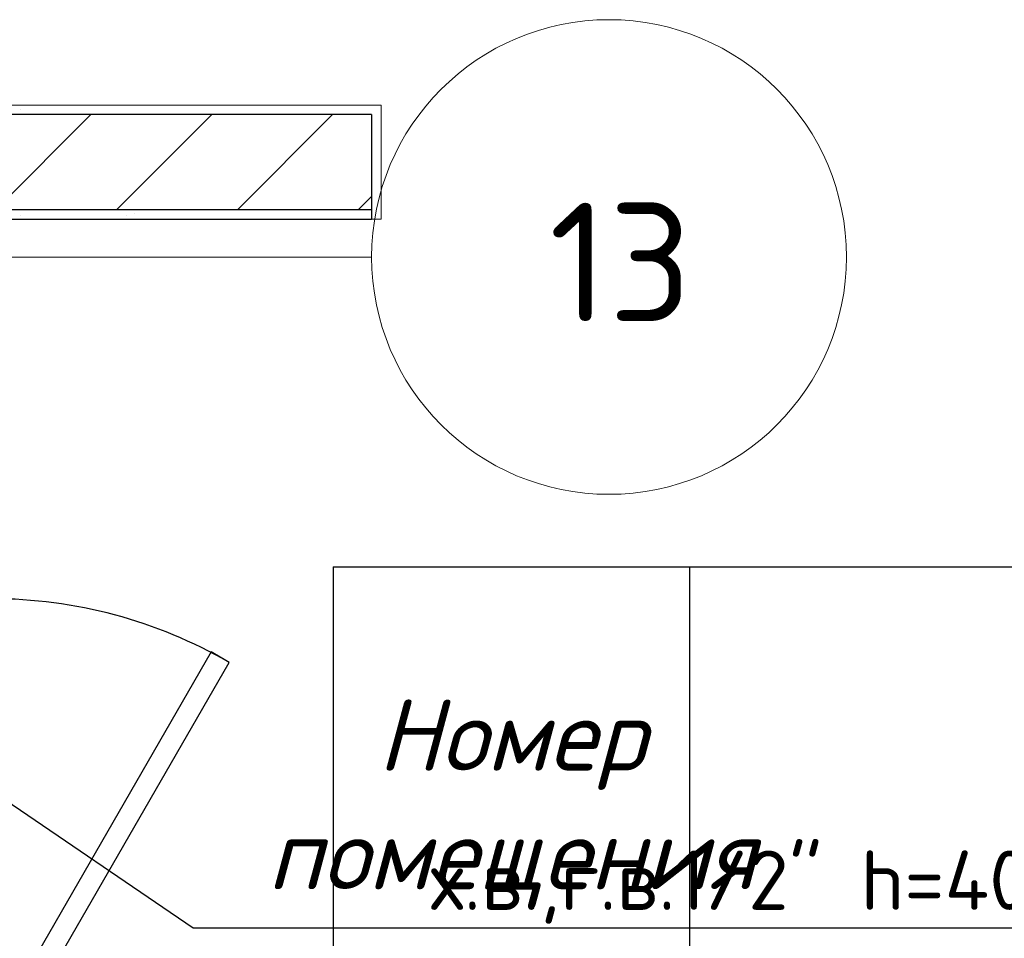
# Model space of a CAD drawing. Header units: millimetres. Extents: x -380244 to 257841, y -4396 to 11650.
# Tile 206 of 207: x 13059 to 15132, y 7565 to 9500. Entities that reach past the tile are written whole.
import ezdxf
from ezdxf import colors
from ezdxf.entities.mleader import LeaderData, LeaderLine
from ezdxf.math import Vec2, Vec3

# ---------------------------------------------------------------- set-up
doc = ezdxf.new("R2010")
doc.units = ezdxf.units.MM
doc.linetypes.add('Wipeout_Contour', pattern=[1000, 0, -1000])
doc.linetypes.add('Штриховая', pattern=[564.444447, 282.222223, -282.222223])
for name, color, linetype in [('Конструктив - Стены Блок 200 нов', 7, 'Continuous'), ('Обмер', 6, 'Continuous'), ('Привязки Вода', 5, 'Continuous'), ('Элемент Модели - Зона', 7, 'Continuous'), ('Элемент Модели - Оси', 2, 'Continuous')]:
    doc.layers.add(name, color=color, linetype=linetype)
doc.styles.add('GOST 2.5', font='isocpeur.ttf', dxfattribs={"oblique": 15, "height": 2.5})
doc.styles.add('GOST прямой', font='isocpeur.ttf', dxfattribs={"height": 2.5})
doc.styles.add('Выноски', font='isocpeur.ttf', dxfattribs={"height": 2.5})
pattern_1 = [(45, (-45000, -53650), (-111.36932, 111.36932), [0, -105, 0, -157.5]), (110, (-44650, -53650), (148.0016, 53.86817), [0, -77, 0, -133])]

# ---------------------------------------------------------------- blocks, each defined once
blk = doc.blocks.new('*U294')
for p, q in [((0, 0), (0, -150)), ((-1000, 0), (-1000, -150))]:
    blk.add_line(p, q)
blk.add_lwpolyline([(0, 0), (-866, 500), (-887.9, 462.1), (-21.9, -37.9)], close=True)
blk.add_arc((0, 0), 1000, 150, 180)
blk = doc.blocks.new('*T484')
at = {"layer": 'Обмер', "color": 0, "linetype": 'ByBlock', "lineweight": -2, "transparency": 16777216}
for p, q in [((0, 0), (6250, 0)), ((0, 0), (0, -2583.3)), ((750, 0), (750, -2583.3)), ((4750, 0), (4750, -2583.3)), ((5750, 0), (5750, -2583.3)), ((6250, 0), (6250, -2583.3)), ((0, -1000), (6250, -1000)), ((0, -1316.7), (6250, -1316.7)), ((0, -1633.3), (6250, -1633.3)), ((0, -1950), (6250, -1950)), ((0, -2266.7), (6250, -2266.7)), ((0, -2583.3), (6250, -2583.3))]:
    blk.add_line(p, q, dxfattribs=at)
at = {"layer": 'Обмер', "color": 0, "transparency": 16777216, "style": 'GOST 2.5'}
for s, insert, char_height, width, attachment_point in [('Номер помещения', (375, -500), 150, 600, 5), ('Площадь м.кв.', (5250, -500), 150, 850, 5), ('Кат\\PПомещения', (6000, -500), 125, 350, 5), ('Наименование', (2750, -500), 150, 3850, 5), ('1', (375, -1075), 125, 600, 2), ('Хранение', (2750, -1075), 125, 3850, 2), ('36.48', (5250, -1075), 125, 850, 2), ('Офис', (2750, -1391.7), 125, 3850, 2), ('2', (375, -1391.7), 125, 600, 2), ('3.38', (5250, -1391.7), 125, 850, 2), ('3', (375, -1708.3), 125, 600, 2), ('Заготовка + Пицца', (2750, -1708.3), 125, 3850, 2), ('25.90', (5250, -1708.3), 125, 850, 2), ('4', (375, -2025), 125, 600, 2), ('Открытая кухня с раздачей', (2750, -2025), 125, 3850, 2), ('28.40', (5250, -2025), 125, 850, 2), ('ИТОГО:', (2750, -2341.7), 125, 3850, 2), ('94.1600', (5250, -2341.7), 125, 850, 2)]:
    blk.add_mtext(s, dxfattribs=dict(at, insert=insert, char_height=char_height, width=width, attachment_point=attachment_point))

msp = doc.modelspace()

# ---------------------------------------------------------------- linework, layer by layer
at = {"layer": 'Элемент Модели - Зона', "color": 253, "linetype": 'Штриховая', "lineweight": 15}
for p, q in [((10920, 9320), (13800, 9320)), ((13800, 9320), (13800, 9080)), ((13800, 9080), (12769.68, 9080))]:
    msp.add_line(p, q, dxfattribs=at)
at = {"layer": 'Элемент Модели - Оси', "lineweight": 15}
msp.add_line((-300, 9000), (13800, 9000), dxfattribs=at)

# ---------------------------------------------------------------- block references
msp.add_blockref('*T484', (13719.25, 8347.48))
at = {"rotation": 270}
msp.add_blockref('*U294', (13000, 7280), dxfattribs=at)

# ---------------------------------------------------------------- texts
at = {"layer": 'Элемент Модели - Оси', "insert": (14173.7, 9114.25), "char_height": 250, "width": 929.8283, "attachment_point": 1, "style": 'GOST прямой'}
msp.add_mtext('13', dxfattribs=at)

# ---------------------------------------------------------------- next in the draw order: wipeouts: each hides what was drawn before it
at = {"color": 254, "linetype": 'Wipeout_Contour', "lineweight": 0, "ltscale": 9942190.342693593}
msp.add_wipeout([(10920, 9300), (13800, 9300), (13800, 9320), (10920, 9320)], dxfattribs=at).dxf.layer = 'Конструктив - Стены Блок 200 нов'
at = {"color": 254, "linetype": 'Wipeout_Contour', "lineweight": 0, "ltscale": 9939078.723790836}
msp.add_wipeout([(9305, 9100), (9305, 9080), (13800, 9080), (13800, 9100)], dxfattribs=at).dxf.layer = 'Конструктив - Стены Блок 200 нов'

# ---------------------------------------------------------------- next in the draw order: hatches: boundary and pattern name
at = {"layer": 'Конструктив - Стены Блок 200 нов', "linetype": 'Continuous', "lineweight": 5}
h = msp.add_hatch(dxfattribs=at)
h.set_pattern_fill('ШТУКАТУРКА__ГИПС_01_000D', color=252, style=0, pattern_type=2)
h.set_pattern_definition(pattern_1)
h.paths.add_polyline_path([(10920, 9300), (13800, 9300), (13800, 9320), (10920, 9320)])
h = msp.add_hatch(dxfattribs=at)
h.set_pattern_fill('ШТУКАТУРКА__ГИПС_01_000D', color=252, style=0, pattern_type=2)
h.set_pattern_definition(pattern_1)
h.paths.add_polyline_path([(9305, 9100), (9305, 9080), (13800, 9080), (13800, 9100)])

# ---------------------------------------------------------------- next in the draw order: wipeouts: each hides what was drawn before it
at = {"color": 254, "linetype": 'Wipeout_Contour', "lineweight": 0, "ltscale": 9942199.67491676}
msp.add_wipeout([(10900, 9100), (13800, 9100), (13800, 9300), (10900, 9300)], dxfattribs=at).dxf.layer = 'Конструктив - Стены Блок 200 нов'

# ---------------------------------------------------------------- next in the draw order: hatches: boundary and pattern name
at = {"layer": 'Конструктив - Стены Блок 200 нов', "linetype": 'Continuous', "lineweight": 5}
h = msp.add_hatch(dxfattribs=at)
h.set_pattern_fill('БЛОКИ_БЕТОННЫЕ_ЭФФЕКТИВН_2D', style=0, pattern_type=2)
h.set_pattern_definition([(45, (-45000, -54000), (-127.2792, 127.2792), [])])
h.paths.add_polyline_path([(10900, 9100), (13800, 9100), (13800, 9300), (10900, 9300)])

# ---------------------------------------------------------------- next in the draw order: wipeouts: each hides what was drawn before it
at = {"color": 254, "linetype": 'Wipeout_Contour', "lineweight": 0, "ltscale": 12434983.39640948}
msp.add_wipeout([(13800, 9320), (13800, 9300), (13800, 9080), (13820, 9080), (13820, 9320)], dxfattribs=at).dxf.layer = 'Конструктив - Стены Блок 200 нов'

# ---------------------------------------------------------------- next in the draw order: linework, layer by layer
at = {"layer": 'Конструктив - Стены Блок 200 нов', "color": 7, "linetype": 'Continuous', "lineweight": 5}
for p, q in [((13800, 9320), (13820, 9320)), ((13800, 9320), (13820, 9320)), ((13820, 9080), (13820, 9320)), ((13820, 9080), (13820, 9320)), ((13800, 9080), (13820, 9080))]:
    msp.add_line(p, q, dxfattribs=at)
at = {"layer": 'Конструктив - Стены Блок 200 нов', "color": 7, "linetype": 'Continuous', "lineweight": 30}
for p, q in [((13800, 9300), (10900, 9300)), ((13800, 9300), (13800, 9080)), ((10900, 9100), (13800, 9100))]:
    msp.add_line(p, q, dxfattribs=at)
at = {"layer": 'Конструктив - Стены Блок 200 нов', "color": 7, "linetype": 'Continuous', "lineweight": 5, "flags": 128}
msp.add_lwpolyline([(13800, 9320), (10920, 9320)], dxfattribs=at)
at = {"layer": 'Конструктив - Стены Блок 200 нов', "color": 7, "linetype": 'Continuous', "lineweight": 30, "flags": 128}
msp.add_lwpolyline([(9305, 9080), (13800, 9080)], dxfattribs=at)
at = {"layer": 'Элемент Модели - Оси', "linetype": 'Continuous', "lineweight": 15}
msp.add_circle((14300, 9000), 500, dxfattribs=at)

# ---------------------------------------------------------------- next in the draw order: leaders
at = {"layer": 'Привязки Вода'}
ml = msp.add_multileader_mtext('Standard', dxfattribs=at)
ml.set_content('х.в.,г.в.1/2" h=400 из стены, вентиль. \\PК h=50, d=50мм из стены, разрыв потока.', color=256, style='Выноски')
ml.set_leader_properties()
ml.build(insert=Vec2(0, 0))
ml.multileader.update_dxf_attribs({"text_left_attachment_type": 6, "text_right_attachment_type": 6, "arrow_head_size": 60, "scale": 50})
ctx = ml.context
ctx.base_point, ctx.scale, ctx.char_height, ctx.arrow_head_size, ctx.landing_gap_size, ctx.plane_origin = Vec3(13824.16, 7587), 50, 125, 60, 100, Vec3(11202.24, 9098.81)
ctx.left_attachment, ctx.right_attachment = 6, 6
notes = []
notes.append((ctx, [(0, (1, 1, 0), (13424.16, 7587), (1, 0), 400, [(0, [(11202.24, 9098.81)], 0, [])])]))
ctx.mtext.insert, ctx.mtext.flow_direction = Vec3(13924.16, 7749.5), 5
for ctx, leaders in notes:
    for number, flags, end, landing, length, lines in leaders:
        leader = LeaderData()
        leader.index, (leader.has_last_leader_line, leader.has_dogleg_vector, leader.attachment_direction) = number, flags
        leader.last_leader_point, leader.dogleg_vector, leader.dogleg_length = Vec3(end), Vec3(landing), length
        for number, points, colour, breaks in lines:
            line = LeaderLine()
            line.index, line.vertices, line.color, line.breaks = number, Vec3.list(points), colors.encode_raw_color(colour), breaks
            leader.lines.append(line)
        ctx.leaders.append(leader)

doc.saveas('drawing.dxf')
